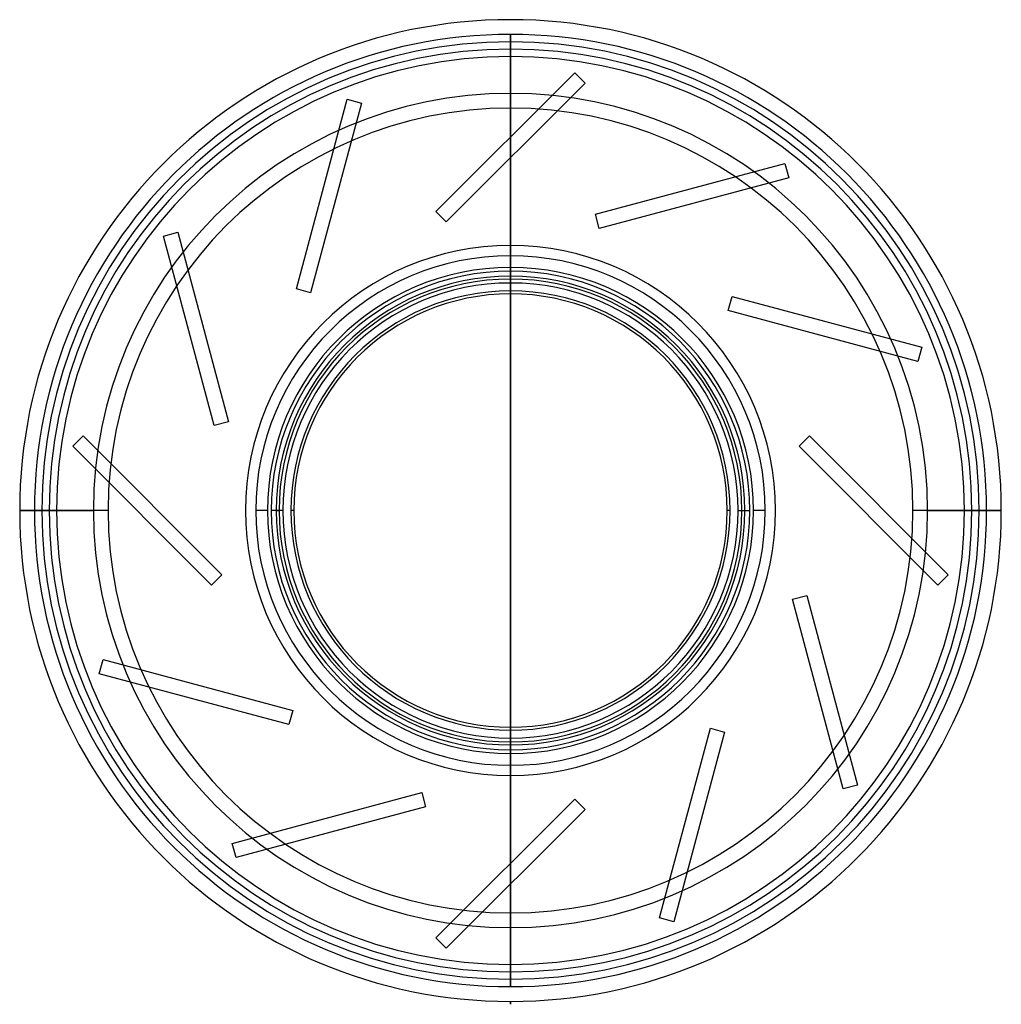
# Model space of a CAD drawing. Header units: millimetres. Extents: x -166 to 166, y -168 to 166.
import ezdxf

# ---------------------------------------------------------------- set-up
doc = ezdxf.new("R2010")
doc.units = ezdxf.units.MM
doc.layers.add('MAIN-1', color=7, linetype='Continuous')
doc.layers.add('MAIN-2', color=7, linetype='Continuous')

msp = doc.modelspace()

# ---------------------------------------------------------------- linework, layer by layer
at = {"layer": 'MAIN-1'}
for p, q in [((0, 79.5), (0, 159)), ((0, -73.5), (0, 73.5)), ((0, -73.5), (0, 73.5)), ((0, -73.5), (0, 73.5)), ((78.5, 0), (79.5, 0)), ((166.5, 0), (159, 0)), ((-159, 0), (-166.5, 0)), ((-79.5, 0), (-78.5, 0)), ((0, -159), (0, -79.5)), ((0, -167.5), (0, -166.5)), ((0, -167.5), (0, -166.5)), ((0, -167.5), (0, -166.5)), ((0, -167.5), (0, -167.5)), ((0, -167.5), (0, -167.5))]:
    msp.add_line(p, q, dxfattribs=at)
for radius, start, end in [(166.5, 90, 180), (166.5, 0, 90), (159, 90, 180), (159, 0, 90), (79.5, 90, 180), (78.5, 90, 270), (79.5, 0, 90), (78.5, 270, 90), (73.5, 90, 270), (73.5, 270, 90), (166.5, 180, 270), (159, 180, 270), (79.5, 180, 270), (166.5, 270, 0), (79.5, 270, 0), (159, 270, 0)]:
    msp.add_arc((0, 0), radius, start, end, dxfattribs=at)
at = {"layer": 'MAIN-2'}
for p, q in [((0, 166.5), (0, 166.5)), ((0, 161.5), (0, 161.5)), ((0, 161.5), (0, 161.5)), ((0, 161.5), (0, 126.74)), ((0, 126.74), (0, 161.5)), ((0, 126.74), (0, 161.5)), ((0, 126.73), (0, 161.5)), ((0, 154), (0, 74.5)), ((-25.31, 101.42), (21.78, 148.51)), ((21.78, 148.51), (25.31, 144.98)), ((21.78, 148.51), (21.78, 148.51)), ((25.31, 144.98), (-21.78, 97.89)), ((25.31, 144.98), (25.31, 144.98)), ((-72.63, 75.18), (-55.4, 139.51)), ((-50.57, 138.21), (-67.8, 73.88)), ((-55.4, 139.51), (-50.57, 138.21)), ((-55.4, 139.51), (-55.4, 139.51)), ((-50.57, 138.21), (-50.57, 138.21)), ((0, 73.5), (0, 119.67)), ((0, 119.66), (0, -119.66)), ((0, 73.5), (0, 119.66)), ((0, 73.5), (0, 119.66)), ((28.79, 100.49), (93.12, 117.73)), ((93.12, 117.73), (94.41, 112.9)), ((93.12, 117.73), (93.12, 117.73)), ((94.41, 112.9), (30.08, 95.66)), ((94.41, 112.9), (94.41, 112.9)), ((-21.78, 97.89), (-25.31, 101.42)), ((-25.31, 101.42), (-25.31, 101.42)), ((30.08, 95.66), (28.79, 100.49)), ((28.79, 100.49), (28.79, 100.49)), ((-21.78, 97.89), (-21.78, 97.89)), ((-117.73, 93.12), (-112.9, 94.41)), ((-112.9, 94.41), (-95.66, 30.08)), ((-112.9, 94.41), (-112.9, 94.41)), ((30.08, 95.66), (30.08, 95.66)), ((-100.49, 28.79), (-117.73, 93.12)), ((-117.73, 93.12), (-117.73, 93.12)), ((0, 78.5), (0, 78.5)), ((0, 78.5), (0, 78.5)), ((-67.8, 73.88), (-72.63, 75.18)), ((-72.63, 75.18), (-72.63, 75.18)), ((-67.8, 73.88), (-67.8, 73.88)), ((0, 73.5), (0, 73.5)), ((0, 73.5), (0, 73.5)), ((73.88, 67.8), (75.18, 72.63)), ((75.18, 72.63), (139.51, 55.4)), ((75.18, 72.63), (75.18, 72.63)), ((138.21, 50.57), (73.88, 67.8)), ((73.88, 67.8), (73.88, 67.8)), ((139.51, 55.4), (138.21, 50.57)), ((139.51, 55.4), (139.51, 55.4)), ((138.21, 50.57), (138.21, 50.57)), ((-95.66, 30.08), (-100.49, 28.79)), ((-95.66, 30.08), (-95.66, 30.08)), ((-100.49, 28.79), (-100.49, 28.79)), ((-148.51, 21.78), (-144.98, 25.31)), ((-144.98, 25.31), (-97.89, -21.78)), ((-144.98, 25.31), (-144.98, 25.31)), ((97.89, 21.78), (101.42, 25.31)), ((101.42, 25.31), (148.51, -21.78)), ((101.42, 25.31), (101.42, 25.31)), ((-101.42, -25.31), (-148.51, 21.78)), ((-148.51, 21.78), (-148.51, 21.78)), ((144.98, -25.31), (97.89, 21.78)), ((97.89, 21.78), (97.89, 21.78)), ((-156.5, 0), (-156.5, 0)), ((-89.9, 0), (-89.9, 0)), ((74.5, 0), (73.5, 0)), ((77.18, 0), (81.18, 0)), ((86.43, 0), (82.43, 0)), ((89.9, 0), (89.9, 0)), ((161.5, 0), (136.5, 0)), ((141.5, 0), (166.5, 0)), ((154, 0), (161.5, 0)), ((156.5, 0), (156.5, 0)), ((-166.5, 0), (-141.5, 0)), ((-136.5, 0), (-161.5, 0)), ((-161.5, 0), (-154, 0)), ((-156.5, 0), (-156.5, 0)), ((-89.9, 0), (-89.9, 0)), ((-82.43, 0), (-86.43, 0)), ((-77.18, 0), (-81.18, 0)), ((-73.5, 0), (-74.5, 0)), ((89.9, 0), (89.9, 0)), ((156.5, 0), (156.5, 0)), ((-97.89, -21.78), (-101.42, -25.31)), ((-97.89, -21.78), (-97.89, -21.78)), ((148.51, -21.78), (144.98, -25.31)), ((148.51, -21.78), (148.51, -21.78)), ((-101.42, -25.31), (-101.42, -25.31)), ((144.98, -25.31), (144.98, -25.31)), ((95.66, -30.08), (100.49, -28.79)), ((100.49, -28.79), (117.73, -93.12)), ((100.49, -28.79), (100.49, -28.79)), ((112.9, -94.41), (95.66, -30.08)), ((95.66, -30.08), (95.66, -30.08)), ((-139.51, -55.4), (-138.21, -50.57)), ((-138.21, -50.57), (-73.88, -67.8)), ((-138.21, -50.57), (-138.21, -50.57)), ((-75.18, -72.63), (-139.51, -55.4)), ((-139.51, -55.4), (-139.51, -55.4)), ((-73.88, -67.8), (-75.18, -72.63)), ((-73.88, -67.8), (-73.88, -67.8)), ((-75.18, -72.63), (-75.18, -72.63)), ((0, -73.5), (0, -73.5)), ((0, -73.5), (0, -73.5)), ((0, -119.66), (0, -73.5)), ((0, -119.66), (0, -73.5)), ((0, -119.67), (0, -73.5)), ((0, -74.5), (0, -154)), ((50.57, -138.21), (67.8, -73.88)), ((72.63, -75.18), (55.4, -139.51)), ((67.8, -73.88), (72.63, -75.18)), ((67.8, -73.88), (67.8, -73.88)), ((72.63, -75.18), (72.63, -75.18)), ((0, -78.5), (0, -78.5)), ((0, -78.5), (0, -78.5)), ((117.73, -93.12), (112.9, -94.41)), ((117.73, -93.12), (117.73, -93.12)), ((-94.41, -112.9), (-30.08, -95.66)), ((-30.08, -95.66), (-28.79, -100.49)), ((-30.08, -95.66), (-30.08, -95.66)), ((112.9, -94.41), (112.9, -94.41)), ((-25.31, -144.98), (21.78, -97.89)), ((21.78, -97.89), (25.31, -101.42)), ((21.78, -97.89), (21.78, -97.89)), ((-28.79, -100.49), (-93.12, -117.73)), ((-28.79, -100.49), (-28.79, -100.49)), ((25.31, -101.42), (-21.78, -148.51)), ((25.31, -101.42), (25.31, -101.42)), ((-93.12, -117.73), (-94.41, -112.9)), ((-94.41, -112.9), (-94.41, -112.9)), ((-93.12, -117.73), (-93.12, -117.73)), ((0, -161.5), (0, -126.73)), ((0, -126.74), (0, -161.5)), ((0, -161.5), (0, -126.74)), ((0, -161.5), (0, -126.74)), ((55.4, -139.51), (50.57, -138.21)), ((50.57, -138.21), (50.57, -138.21)), ((55.4, -139.51), (55.4, -139.51)), ((-21.78, -148.51), (-25.31, -144.98)), ((-25.31, -144.98), (-25.31, -144.98)), ((-21.78, -148.51), (-21.78, -148.51)), ((0, -161.5), (0, -161.5)), ((0, -161.5), (0, -161.5)), ((0, -166.5), (0, -166.5)), ((0, -166.5), (0, -166.5)), ((0, -166.5), (0, -167.5))]:
    msp.add_line(p, q, dxfattribs=at)
for radius, start, end in [(161.5, 90, 180), (161.5, 0, 90), (156.5, 0, 180), (154, 90, 180), (154, 0, 90), (141.5, 0, 180), (136.5, 0, 180), (89.9, 0, 180), (86.43, 90, 180), (86.43, 0, 90), (82.43, 90, 180), (81.18, 90, 180), (82.43, 0, 90), (81.18, 0, 90), (77.18, 90, 180), (77.18, 0, 90), (74.5, 90, 180), (74.5, 0, 90), (161.5, 180, 270), (156.5, 180, 0), (154, 180, 270), (141.5, 180, 0), (136.5, 180, 0), (89.9, 180, 0), (86.43, 180, 0), (82.43, 180, 0), (81.18, 180, 0), (77.18, 180, 0), (74.5, 180, 270), (154, 270, 0), (74.5, 270, 0), (161.5, 270, 0)]:
    msp.add_arc((0, 0), radius, start, end, dxfattribs=at)

doc.saveas('drawing.dxf')
